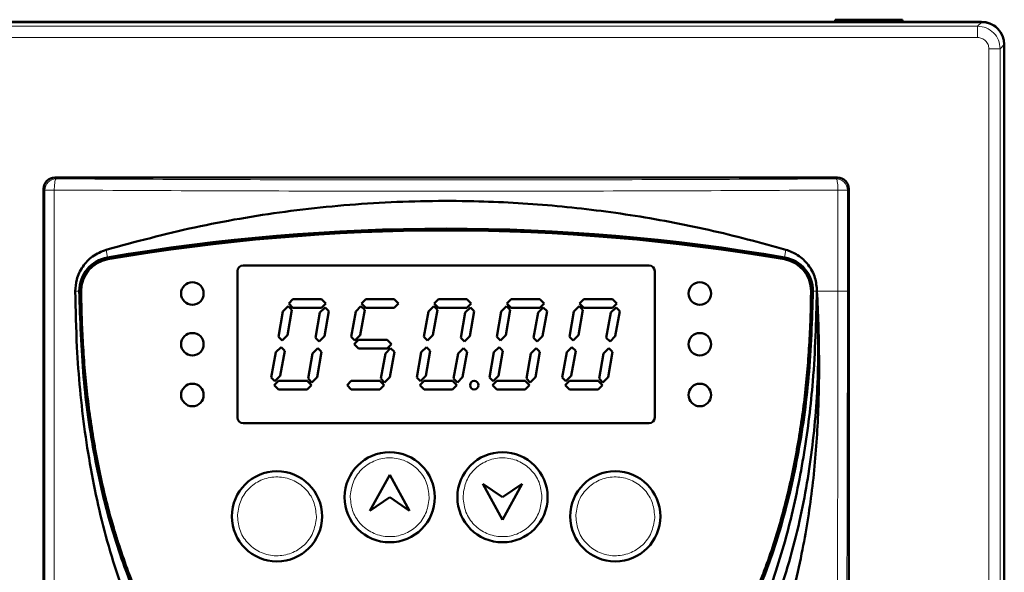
# Model space of a CAD drawing. Header units: millimetres. Extents: x 0 to 594, y 0 to 420.
# Tile 5 of 9: x 86 to 173, y 309 to 358. Entities that reach past the tile are written whole.
import ezdxf

# ---------------------------------------------------------------- set-up
doc = ezdxf.new("R2010")
doc.units = ezdxf.units.MM
doc.linetypes.add('SLD-Сплошная', pattern=[0])

msp = doc.modelspace()

# ---------------------------------------------------------------- linework, layer by layer
at = {"color": 7, "linetype": 'SLD-Сплошная', "lineweight": 50}
for p, q in [((57.462, 357.642), (171.462, 357.642)), ((171.477, 357.628), (57.474, 357.628)), ((158.462, 357.642), (158.462, 357.842)), ((164.062, 357.842), (158.462, 357.842)), ((164.462, 357.842), (164.062, 357.842)), ((164.062, 357.642), (164.062, 357.842)), ((164.462, 357.642), (164.462, 357.842)), ((173.475, 355.629), (173.475, 260.928)), ((158.676, 343.828), (89.275, 343.828)), ((88.275, 342.829), (88.275, 284.678)), ((159.675, 260.928), (159.675, 342.829)), ((105.475, 322.528), (105.475, 335.528)), ((105.975, 336.028), (141.975, 336.028)), ((142.475, 335.528), (142.475, 322.528)), ((110.398, 333.028), (110.018, 332.648)), ((112.928, 333.028), (110.398, 333.028)), ((113.308, 332.648), (112.928, 333.028)), ((116.848, 333.028), (116.468, 332.648)), ((119.378, 333.028), (116.848, 333.028)), ((119.758, 332.648), (119.378, 333.028)), ((123.298, 333.028), (122.918, 332.648)), ((125.828, 333.028), (123.298, 333.028)), ((126.208, 332.648), (125.828, 333.028)), ((129.748, 333.028), (129.368, 332.648)), ((132.278, 333.028), (129.748, 333.028)), ((132.658, 332.648), (132.278, 333.028)), ((136.198, 333.028), (135.818, 332.648)), ((138.728, 333.028), (136.198, 333.028)), ((139.108, 332.648), (138.728, 333.028)), ((109.507, 331.939), (109.112, 329.699)), ((109.976, 332.408), (109.507, 331.939)), ((109.909, 329.84), (110.304, 332.08)), ((110.304, 332.08), (109.976, 332.408)), ((110.018, 332.648), (110.398, 332.268)), ((110.398, 332.268), (112.928, 332.268)), ((112.779, 331.836), (112.384, 329.596)), ((113.247, 332.305), (112.779, 331.836)), ((112.928, 332.268), (113.308, 332.648)), ((113.181, 329.737), (113.575, 331.977)), ((113.575, 331.977), (113.247, 332.305)), ((115.957, 331.939), (115.562, 329.699)), ((116.426, 332.408), (115.957, 331.939)), ((116.359, 329.84), (116.754, 332.08)), ((116.754, 332.08), (116.426, 332.408)), ((116.468, 332.648), (116.848, 332.268)), ((116.848, 332.268), (119.378, 332.268)), ((119.378, 332.268), (119.758, 332.648)), ((122.407, 331.939), (122.012, 329.699)), ((122.876, 332.408), (122.407, 331.939)), ((122.809, 329.84), (123.204, 332.08)), ((123.204, 332.08), (122.876, 332.408)), ((122.918, 332.648), (123.298, 332.268)), ((123.298, 332.268), (125.828, 332.268)), ((125.679, 331.836), (125.284, 329.596)), ((126.147, 332.305), (125.679, 331.836)), ((125.828, 332.268), (126.208, 332.648)), ((126.081, 329.737), (126.475, 331.977)), ((126.475, 331.977), (126.147, 332.305)), ((128.857, 331.939), (128.462, 329.699)), ((129.326, 332.408), (128.857, 331.939)), ((129.259, 329.84), (129.654, 332.08)), ((129.654, 332.08), (129.326, 332.408)), ((129.368, 332.648), (129.748, 332.268)), ((129.748, 332.268), (132.278, 332.268)), ((132.129, 331.836), (131.734, 329.596)), ((132.597, 332.305), (132.129, 331.836)), ((132.278, 332.268), (132.658, 332.648)), ((132.531, 329.737), (132.925, 331.977)), ((132.925, 331.977), (132.597, 332.305)), ((135.307, 331.939), (134.912, 329.699)), ((135.776, 332.408), (135.307, 331.939)), ((135.709, 329.84), (136.104, 332.08)), ((136.104, 332.08), (135.776, 332.408)), ((135.818, 332.648), (136.198, 332.268)), ((136.198, 332.268), (138.728, 332.268)), ((138.579, 331.836), (138.184, 329.596)), ((139.047, 332.305), (138.579, 331.836)), ((138.728, 332.268), (139.108, 332.648)), ((138.981, 329.737), (139.375, 331.977)), ((139.375, 331.977), (139.047, 332.305)), ((109.112, 329.699), (109.44, 329.371)), ((109.44, 329.371), (109.909, 329.84)), ((112.384, 329.596), (112.712, 329.268)), ((112.712, 329.268), (113.181, 329.737)), ((115.562, 329.699), (115.89, 329.371)), ((116.21, 329.408), (115.83, 329.028)), ((115.89, 329.371), (116.359, 329.84)), ((118.74, 329.408), (116.21, 329.408)), ((119.12, 329.028), (118.74, 329.408)), ((122.012, 329.699), (122.34, 329.371)), ((122.34, 329.371), (122.809, 329.84)), ((125.284, 329.596), (125.612, 329.268)), ((125.612, 329.268), (126.081, 329.737)), ((128.462, 329.699), (128.79, 329.371)), ((128.79, 329.371), (129.259, 329.84)), ((131.734, 329.596), (132.062, 329.268)), ((132.062, 329.268), (132.531, 329.737)), ((134.912, 329.699), (135.24, 329.371)), ((135.24, 329.371), (135.709, 329.84)), ((138.184, 329.596), (138.512, 329.268)), ((138.512, 329.268), (138.981, 329.737)), ((108.868, 328.315), (108.474, 326.08)), ((109.337, 328.783), (108.868, 328.315)), ((109.271, 326.221), (109.665, 328.455)), ((109.665, 328.455), (109.337, 328.783)), ((112.609, 328.685), (112.141, 328.216)), ((112.542, 326.117), (112.937, 328.357)), ((112.937, 328.357), (112.609, 328.685)), ((115.83, 329.028), (116.21, 328.648)), ((116.21, 328.648), (118.74, 328.648)), ((119.059, 328.685), (118.591, 328.216)), ((118.74, 328.648), (119.12, 329.028)), ((118.992, 326.117), (119.387, 328.357)), ((119.387, 328.357), (119.059, 328.685)), ((121.768, 328.315), (121.374, 326.08)), ((122.237, 328.783), (121.768, 328.315)), ((122.171, 326.221), (122.565, 328.455)), ((122.565, 328.455), (122.237, 328.783)), ((125.509, 328.685), (125.041, 328.216)), ((125.442, 326.117), (125.837, 328.357)), ((125.837, 328.357), (125.509, 328.685)), ((128.218, 328.315), (127.824, 326.08)), ((128.687, 328.783), (128.218, 328.315)), ((128.621, 326.221), (129.015, 328.455)), ((129.015, 328.455), (128.687, 328.783)), ((131.959, 328.685), (131.491, 328.216)), ((131.892, 326.117), (132.287, 328.357)), ((132.287, 328.357), (131.959, 328.685)), ((134.668, 328.315), (134.274, 326.08)), ((135.137, 328.783), (134.668, 328.315)), ((135.071, 326.221), (135.465, 328.455)), ((135.465, 328.455), (135.137, 328.783)), ((138.409, 328.685), (137.941, 328.216)), ((138.342, 326.117), (138.737, 328.357)), ((138.737, 328.357), (138.409, 328.685)), ((112.141, 328.216), (111.746, 325.976)), ((118.591, 328.216), (118.196, 325.976)), ((125.041, 328.216), (124.646, 325.976)), ((131.491, 328.216), (131.096, 325.976)), ((137.941, 328.216), (137.546, 325.976)), ((108.474, 326.08), (108.802, 325.752)), ((109.121, 325.788), (108.741, 325.408)), ((108.802, 325.752), (109.271, 326.221)), ((111.651, 325.788), (109.121, 325.788)), ((112.031, 325.408), (111.651, 325.788)), ((111.746, 325.976), (112.074, 325.648)), ((112.074, 325.648), (112.542, 326.117)), ((115.571, 325.788), (115.191, 325.408)), ((118.101, 325.788), (115.571, 325.788)), ((118.481, 325.408), (118.101, 325.788)), ((118.196, 325.976), (118.524, 325.648)), ((118.524, 325.648), (118.992, 326.117)), ((121.374, 326.08), (121.702, 325.752)), ((122.021, 325.788), (121.641, 325.408)), ((121.702, 325.752), (122.171, 326.221)), ((124.551, 325.788), (122.021, 325.788)), ((124.931, 325.408), (124.551, 325.788)), ((124.646, 325.976), (124.974, 325.648)), ((124.974, 325.648), (125.442, 326.117)), ((127.824, 326.08), (128.152, 325.752)), ((128.471, 325.788), (128.091, 325.408)), ((128.152, 325.752), (128.621, 326.221)), ((131.001, 325.788), (128.471, 325.788)), ((131.381, 325.408), (131.001, 325.788)), ((131.096, 325.976), (131.424, 325.648)), ((131.424, 325.648), (131.892, 326.117)), ((134.274, 326.08), (134.602, 325.752)), ((134.921, 325.788), (134.541, 325.408)), ((134.602, 325.752), (135.071, 326.221)), ((137.451, 325.788), (134.921, 325.788)), ((137.831, 325.408), (137.451, 325.788)), ((137.546, 325.976), (137.874, 325.648)), ((137.874, 325.648), (138.342, 326.117)), ((108.741, 325.408), (109.121, 325.028)), ((109.121, 325.028), (111.651, 325.028)), ((111.651, 325.028), (112.031, 325.408)), ((115.191, 325.408), (115.571, 325.028)), ((115.571, 325.028), (118.101, 325.028)), ((118.101, 325.028), (118.481, 325.408)), ((121.641, 325.408), (122.021, 325.028)), ((122.021, 325.028), (124.551, 325.028)), ((124.551, 325.028), (124.931, 325.408)), ((128.091, 325.408), (128.471, 325.028)), ((128.471, 325.028), (131.001, 325.028)), ((131.001, 325.028), (131.381, 325.408)), ((134.541, 325.408), (134.921, 325.028)), ((134.921, 325.028), (137.451, 325.028)), ((137.451, 325.028), (137.831, 325.408)), ((141.975, 322.028), (105.975, 322.028)), ((117.225, 314.251), (118.975, 317.451)), ((118.975, 317.451), (120.725, 314.251)), ((127.225, 316.651), (128.975, 315.451)), ((128.975, 313.451), (127.225, 316.651)), ((128.975, 315.451), (130.725, 316.651)), ((130.725, 316.651), (128.975, 313.451)), ((118.975, 315.451), (117.225, 314.251)), ((120.725, 314.251), (118.975, 315.451))]:
    msp.add_line(p, q, dxfattribs=at)
at = {"color": 8, "linetype": 'SLD-Сплошная', "lineweight": 18}
for p, q in [((171.107, 357.258), (57.844, 357.258)), ((171.107, 357.258), (171.477, 357.628)), ((171.107, 357.258), (171.107, 356.259)), ((57.844, 356.259), (171.107, 356.259)), ((173.106, 355.26), (173.475, 355.629)), ((172.106, 355.26), (172.106, 260.928)), ((172.106, 355.26), (173.106, 355.26)), ((173.106, 260.928), (173.106, 355.26)), ((89.389, 343.714), (89.275, 343.828)), ((158.676, 343.828), (158.562, 343.714)), ((88.389, 342.715), (88.275, 342.829)), ((88.389, 284.735), (88.389, 342.715)), ((89.232, 342.872), (89.229, 342.715)), ((89.229, 284.751), (89.229, 342.715)), ((158.722, 342.715), (158.719, 342.872)), ((158.722, 342.715), (158.722, 333.737)), ((159.562, 342.715), (158.722, 342.715)), ((159.675, 342.829), (159.562, 342.715)), ((159.562, 342.715), (159.562, 333.737)), ((93.954, 336.736), (93.836, 337.426)), ((153.997, 336.736), (154.115, 337.426)), ((93.956, 336.722), (93.954, 336.736)), ((153.995, 336.722), (153.997, 336.736)), ((91.449, 333.74), (91.087, 333.737)), ((91.464, 333.74), (91.449, 333.74)), ((156.502, 333.74), (156.487, 333.74)), ((156.864, 333.737), (156.502, 333.74)), ((156.864, 333.737), (158.722, 333.737)), ((159.562, 333.737), (158.722, 333.737)), ((115.475, 315.451), (115.478, 315.585)), ((122.473, 315.316), (122.475, 315.451)), ((125.475, 315.451), (125.478, 315.585)), ((132.473, 315.316), (132.475, 315.451)), ((105.475, 313.754), (105.478, 313.889)), ((112.473, 313.621), (112.475, 313.754)), ((135.475, 313.754), (135.478, 313.889)), ((142.473, 313.621), (142.475, 313.754))]:
    msp.add_line(p, q, dxfattribs=at)
at = {"color": 8, "linetype": 'SLD-Сплошная', "lineweight": 18, "flags": 128}
msp.add_lwpolyline([(89.229, 342.715), (89.062, 342.715), (88.905, 342.715), (88.763, 342.715), (88.638, 342.715), (88.536, 342.715), (88.459, 342.715), (88.41, 342.715), (88.389, 342.715)], dxfattribs=at)
at = {"color": 7, "linetype": 'SLD-Сплошная', "lineweight": 50}
for centre, radius in [((101.475, 333.528), 1), ((146.475, 333.528), 1), ((101.475, 329.028), 1), ((146.475, 329.028), 1), ((126.475, 325.408), 0.38), ((101.475, 324.528), 1), ((146.475, 324.528), 1), ((118.975, 315.451), 4), ((128.975, 315.451), 4), ((108.975, 313.754), 4), ((138.975, 313.754), 4)]:
    msp.add_circle(centre, radius, dxfattribs=at)
for centre, radius, start, end in [((171.462, 355.642), 2, 46.80519, 90), ((123.975, 161.736), 177.556, 80.26555, 99.73445), ((123.975, 161.736), 177.542, 80.26555, 99.73445), ((123.975, 161.736), 177.392, 80.26552, 99.73448), ((94.464, 333.765), 3.015, 99.73445, 180.4794), ((94.464, 333.765), 3, 99.73445, 180.4794), ((94.464, 333.765), 2.85, 99.73448, 180.47684), ((153.487, 333.765), 2.85, 359.52316, 80.26552), ((153.487, 333.765), 3, 359.5206, 80.26555), ((153.487, 333.765), 3.015, 359.5206, 80.26555), ((105.975, 335.528), 0.5, 90, 180), ((141.975, 335.528), 0.5, 0, 90), ((105.975, 322.528), 0.5, 180, 270), ((141.975, 322.528), 0.5, 270, 0)]:
    msp.add_arc(centre, radius, start, end, dxfattribs=at)
at = {"color": 8, "linetype": 'SLD-Сплошная', "lineweight": 18}
for centre, start, end in [((89.39, 342.714), 90.08169, 179.9183), ((158.561, 342.714), 0.08169, 89.91831)]:
    msp.add_arc(centre, 1.001, start, end, dxfattribs=at)
at = {"color": 7, "linetype": 'SLD-Сплошная', "lineweight": 50}
for centre, major_axis, start_param, end_param in [((171.474, 355.627), (-1.416, -1.416), 2.356803, 3.926382), ((89.276, 342.827), (0.708, -0.708), 2.356803, 3.926382), ((158.675, 342.827), (0.708, 0.708), 5.498396, 7.067974)]:
    msp.add_ellipse(centre, major_axis=major_axis, ratio=0.998783, start_param=start_param, end_param=end_param, dxfattribs=at)
at = {"color": 8, "linetype": 'SLD-Сплошная', "lineweight": 18}
for points, knots in [([(171.107, 357.258), (171.369, 357.228), (171.893, 357.168), (172.553, 356.706), (173.015, 356.045), (173.076, 355.521), (173.106, 355.26)], [0, 0, 0, 0, 0.25001, 0.5, 0.74999, 1, 1, 1, 1]), ([(171.107, 356.259), (171.238, 356.244), (171.5, 356.214), (171.83, 355.983), (172.061, 355.652), (172.091, 355.391), (172.106, 355.26)], [0, 0, 0, 0, 0.250021, 0.5, 0.749979, 1, 1, 1, 1]), ([(89.389, 343.714), (89.371, 343.7), (89.335, 343.671), (89.286, 343.484), (89.248, 343.209), (89.237, 342.983), (89.232, 342.872)], [0, 0, 0, 0, 0.237159, 0.492701, 0.752229, 1, 1, 1, 1]), ([(158.562, 343.714), (153.977, 343.691), (144.806, 343.646), (130.925, 343.616), (117.027, 343.616), (103.145, 343.646), (93.974, 343.691), (89.389, 343.714)], [0, 0, 0, 0, 0.199986, 0.39999, 0.600003, 0.800011, 1, 1, 1, 1]), ([(158.719, 342.872), (158.714, 342.983), (158.703, 343.209), (158.665, 343.484), (158.616, 343.671), (158.58, 343.7), (158.562, 343.714)], [0, 0, 0, 0, 0.247771, 0.507299, 0.762841, 1, 1, 1, 1]), ([(89.229, 342.715), (93.836, 342.692), (103.049, 342.646), (116.995, 342.617), (130.956, 342.617), (144.902, 342.646), (154.115, 342.692), (158.722, 342.715)], [0, 0, 0, 0, 0.200001, 0.4, 0.599999, 0.799999, 1, 1, 1, 1]), ([(158.722, 333.737), (158.718, 328.704), (158.71, 318.629), (158.667, 303.548), (158.625, 288.443), (158.617, 278.335), (158.613, 273.278)], [0, 0, 0, 0, 0.2493714, 0.4991808, 0.749399, 1, 1, 1, 1]), ([(159.562, 333.737), (159.562, 333.302), (159.562, 332.427), (159.561, 331.104), (159.56, 329.573), (159.559, 327.62), (159.556, 325.216), (159.552, 322.519), (159.548, 320.116), (159.544, 318.019), (159.54, 316.237), (159.536, 314.274), (159.53, 311.968), (159.524, 309.415), (159.516, 306.374), (159.508, 303.452), (159.501, 300.733), (159.496, 298.63), (159.491, 296.595), (159.485, 294.535), (159.48, 292.197), (159.474, 289.676), (159.469, 286.969), (159.464, 283.927), (159.459, 280.569), (159.456, 276.9), (159.455, 274.464), (159.455, 273.278)], [0, 0, 0, 0, 0.021517, 0.043363, 0.065538, 0.097408, 0.140125, 0.184709, 0.231165, 0.25929, 0.288781, 0.319638, 0.356745, 0.403279, 0.446437, 0.507856, 0.548422, 0.581539, 0.612338, 0.649539, 0.683857, 0.728455, 0.774667, 0.818206, 0.879318, 0.941199, 1, 1, 1, 1]), ([(115.478, 315.585), (115.547, 316.035), (115.684, 316.936), (116.518, 318.06), (117.681, 318.799), (119.044, 319.039), (120.398, 318.746), (121.531, 317.964), (122.322, 316.808), (122.424, 315.903), (122.475, 315.451)], [0, 0, 0, 0, 0.125, 0.250001, 0.375001, 0.500001, 0.625001, 0.750001, 0.875, 1, 1, 1, 1]), ([(125.478, 315.585), (125.547, 316.035), (125.684, 316.936), (126.518, 318.06), (127.681, 318.799), (129.044, 319.039), (130.398, 318.746), (131.531, 317.964), (132.322, 316.808), (132.424, 315.903), (132.475, 315.451)], [0, 0, 0, 0, 0.125, 0.250001, 0.375001, 0.500001, 0.625001, 0.750001, 0.875, 1, 1, 1, 1]), ([(105.478, 313.889), (105.547, 314.339), (105.684, 315.239), (106.518, 316.364), (107.681, 317.102), (109.044, 317.342), (110.398, 317.05), (111.531, 316.267), (112.322, 315.112), (112.424, 314.207), (112.475, 313.754)], [0, 0, 0, 0, 0.125, 0.250001, 0.375001, 0.500001, 0.625001, 0.750001, 0.875, 1, 1, 1, 1]), ([(135.478, 313.889), (135.547, 314.339), (135.684, 315.239), (136.518, 316.364), (137.681, 317.102), (139.044, 317.342), (140.398, 317.05), (141.531, 316.267), (142.322, 315.112), (142.424, 314.207), (142.475, 313.754)], [0, 0, 0, 0, 0.1250004, 0.2500006, 0.3750008, 0.5000008, 0.6250007, 0.7500006, 0.8750003, 1, 1, 1, 1]), ([(122.473, 315.316), (122.404, 314.866), (122.267, 313.966), (121.433, 312.841), (120.27, 312.103), (118.906, 311.863), (117.553, 312.155), (116.42, 312.938), (115.629, 314.093), (115.527, 314.998), (115.475, 315.451)], [0, 0, 0, 0, 0.125001, 0.250001, 0.375001, 0.500002, 0.625001, 0.750001, 0.875001, 1, 1, 1, 1]), ([(132.473, 315.316), (132.404, 314.866), (132.267, 313.966), (131.433, 312.841), (130.27, 312.103), (128.906, 311.863), (127.553, 312.155), (126.42, 312.938), (125.629, 314.093), (125.527, 314.998), (125.475, 315.451)], [0, 0, 0, 0, 0.125001, 0.250001, 0.375001, 0.500002, 0.625001, 0.750001, 0.875001, 1, 1, 1, 1]), ([(112.473, 313.62), (112.404, 313.17), (112.267, 312.269), (111.433, 311.145), (110.27, 310.406), (108.906, 310.166), (107.553, 310.459), (106.42, 311.241), (105.629, 312.397), (105.527, 313.302), (105.475, 313.754)], [0, 0, 0, 0, 0.125001, 0.250001, 0.375001, 0.500002, 0.625001, 0.750001, 0.875001, 1, 1, 1, 1]), ([(142.473, 313.62), (142.404, 313.17), (142.267, 312.269), (141.433, 311.145), (140.27, 310.406), (138.906, 310.166), (137.553, 310.459), (136.42, 311.241), (135.629, 312.397), (135.527, 313.302), (135.475, 313.754)], [0, 0, 0, 0, 0.125001, 0.250001, 0.375001, 0.500002, 0.625001, 0.750001, 0.875001, 1, 1, 1, 1])]:
    msp.add_open_spline(points, degree=3, knots=knots, dxfattribs=at)
at = {"color": 7, "linetype": 'SLD-Сплошная', "lineweight": 50}
for points, knots in [([(93.836, 337.426), (96.443, 338.125), (101.658, 339.522), (109.764, 340.901), (118.038, 341.698), (125.967, 341.827), (133.404, 341.411), (140.364, 340.557), (147.296, 339.273), (151.842, 338.042), (154.115, 337.426)], [0, 0, 0, 0, 0.13312, 0.266231, 0.403195, 0.540156, 0.653916, 0.767678, 0.883836, 1, 1, 1, 1]), ([(91.087, 333.737), (91.112, 334.084), (91.168, 334.855), (91.699, 335.951), (92.599, 336.924), (93.414, 337.255), (93.836, 337.426)], [0, 0, 0, 0, 0.210184, 0.46656, 0.724582, 1, 1, 1, 1]), ([(154.115, 337.426), (154.47, 337.288), (155.229, 336.994), (156.139, 336.112), (156.759, 334.976), (156.83, 334.14), (156.864, 333.737)], [0, 0, 0, 0, 0.231523, 0.494833, 0.756256, 1, 1, 1, 1]), ([(123.975, 283.803), (122.624, 283.859), (119.922, 283.973), (115.954, 284.89), (112.177, 286.38), (108.54, 288.497), (105.165, 291.244), (102.098, 294.577), (99.474, 298.319), (97.271, 302.366), (95.095, 307.507), (93.204, 313.806), (91.846, 321.233), (91.21, 327.905), (91.122, 332.078), (91.087, 333.737)], [0, 0, 0, 0, 0.060809, 0.121599, 0.182444, 0.243303, 0.310657, 0.378062, 0.447088, 0.516384, 0.585545, 0.698556, 0.812006, 0.925284, 1, 1, 1, 1]), ([(123.975, 286.263), (122.456, 286.33), (119.581, 286.456), (115.552, 287.457), (112.012, 288.886), (108.493, 290.93), (105.052, 293.705), (101.81, 297.304), (98.878, 301.626), (96.322, 306.74), (94.215, 312.683), (92.682, 319.188), (91.681, 326.268), (91.528, 331.188), (91.449, 333.74)], [0, 0, 0, 0, 0.071022, 0.134421, 0.193185, 0.249238, 0.324339, 0.399124, 0.475175, 0.568176, 0.665944, 0.769684, 0.880586, 1, 1, 1, 1]), ([(156.337, 333.741), (156.335, 333.541), (156.325, 332.541), (156.275, 330.742), (156.168, 328.744), (156.02, 326.749), (155.829, 324.758), (155.53, 322.376), (155.156, 320.005), (154.779, 318.04), (154.351, 316.086), (153.87, 314.144), (153.202, 311.837), (152.567, 309.94), (151.869, 308.065), (151.26, 306.584), (150.429, 304.764), (149.529, 302.977), (148.53, 301.242), (147.454, 299.554), (146.531, 298.245), (145.296, 296.67), (144.243, 295.463), (142.843, 294.032), (141.658, 292.953), (140.096, 291.701), (138.784, 290.779), (137.073, 289.74), (135.293, 288.818), (133.435, 288.063), (131.532, 287.441), (129.588, 286.95), (127.212, 286.575), (124.813, 286.407), (122.409, 286.437), (120.014, 286.666), (117.649, 287.106), (115.72, 287.65), (113.835, 288.326), (111.999, 289.132), (110.246, 290.104), (108.563, 291.189), (107.276, 292.144), (105.746, 293.436), (104.587, 294.543), (103.221, 296.006), (102.194, 297.236), (100.993, 298.836), (100.095, 300.163), (99.051, 301.87), (98.082, 303.621), (97.21, 305.423), (96.408, 307.256), (95.672, 309.117), (95.021, 311.009), (94.43, 312.92), (93.897, 314.849), (93.346, 317.186), (92.955, 319.148), (92.615, 321.119), (92.322, 323.098), (92.045, 325.483), (91.872, 327.476), (91.742, 329.45), (91.649, 331.405), (91.626, 332.962), (91.614, 333.741)], [0, 0, 0, 0, 0.004698, 0.023489, 0.042281, 0.051677, 0.070469, 0.089261, 0.108054, 0.126847, 0.136242, 0.155036, 0.17383, 0.192624, 0.20202, 0.220816, 0.230212, 0.249008, 0.267806, 0.277203, 0.296003, 0.305399, 0.324202, 0.333598, 0.352404, 0.361801, 0.380609, 0.390006, 0.408816, 0.427626, 0.437024, 0.455834, 0.474643, 0.49345, 0.512256, 0.531064, 0.549873, 0.568683, 0.57808, 0.59689, 0.6157, 0.625098, 0.643906, 0.653303, 0.672108, 0.681505, 0.700307, 0.709704, 0.728504, 0.7379, 0.756698, 0.775495, 0.784891, 0.803686, 0.822481, 0.831877, 0.850671, 0.869464, 0.888257, 0.897653, 0.916446, 0.935238, 0.95403, 0.963426, 0.981707, 1, 1, 1, 1]), ([(122.975, 271.803), (125.492, 273.346), (130.188, 276.225), (136.468, 281.309), (141.902, 286.72), (146.609, 292.702), (150.434, 299.214), (153.384, 306.105), (155.408, 313.102), (156.56, 320.067), (157.072, 326.897), (156.933, 331.458), (156.864, 333.737)], [0, 0, 0, 0, 0.118267, 0.220681, 0.32337, 0.425634, 0.525544, 0.625884, 0.725843, 0.817112, 0.908628, 1, 1, 1, 1]), ([(156.502, 333.74), (156.423, 331.189), (156.27, 326.269), (155.269, 319.191), (153.737, 312.687), (151.631, 306.745), (149.076, 301.632), (146.145, 297.309), (142.904, 293.71), (139.463, 290.934), (135.944, 288.889), (132.403, 287.458), (128.372, 286.457), (125.495, 286.33), (123.975, 286.263)], [0, 0, 0, 0, 0.119389, 0.230268, 0.33399, 0.43174, 0.524724, 0.60077, 0.675547, 0.750637, 0.806718, 0.865511, 0.928941, 1, 1, 1, 1]), ([(156.864, 333.737), (156.788, 331.072), (156.653, 326.276), (155.8, 319.388), (154.544, 313.106), (152.684, 306.984), (150.368, 301.641), (147.707, 297.117), (144.862, 293.393), (141.556, 290.124), (137.804, 287.45), (133.583, 285.392), (128.919, 284.06), (125.624, 283.888), (123.975, 283.803)], [0, 0, 0, 0, 0.120038, 0.215975, 0.312343, 0.408405, 0.503923, 0.574236, 0.644761, 0.714875, 0.783314, 0.851714, 0.92584, 1, 1, 1, 1]), ([(130.827, 273.278), (133.186, 275.058), (137.136, 278.039), (141.99, 282.997), (145.747, 287.626), (149.092, 292.766), (151.897, 298.413), (154.116, 304.501), (155.625, 310.537), (156.53, 316.424), (156.992, 322.137), (157.075, 326.946), (157, 330.824), (156.909, 332.766), (156.864, 333.737)], [0, 0, 0, 0, 0.127621, 0.213755, 0.300103, 0.386202, 0.479931, 0.573978, 0.667784, 0.750015, 0.832265, 0.915973, 0.95797, 1, 1, 1, 1])]:
    msp.add_open_spline(points, degree=3, knots=knots, dxfattribs=at)

doc.saveas('drawing.dxf')
